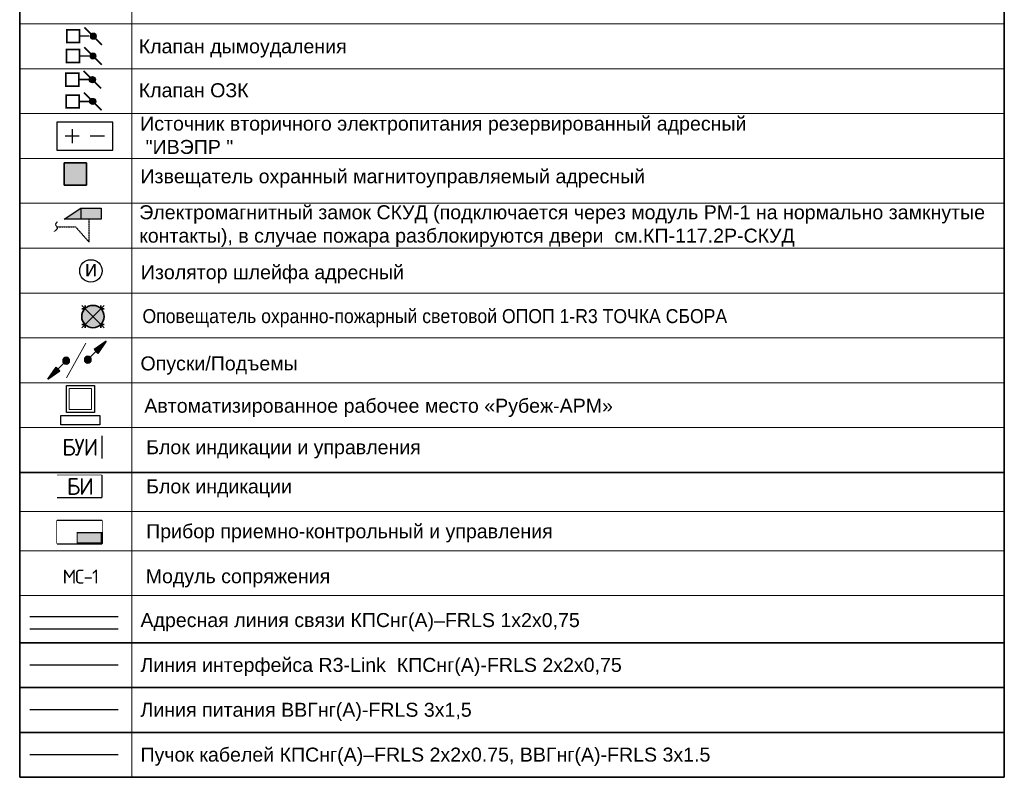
# Model space of a CAD drawing. Header units: millimetres. Extents: x 105028 to 874735, y -568483 to 191941.
# Tile 3 of 135: x 167667 to 185240, y 149142 to 162658. Entities that reach past the tile are written whole.
import ezdxf

# ---------------------------------------------------------------- set-up
doc = ezdxf.new("R2010")
doc.units = ezdxf.units.MM
doc.set_wipeout_variables(frame=1)
doc.linetypes.add('DASHED', pattern=[7, 5, -2, 0])
for name, color, linetype, lineweight in [('#СПА_КЛ_МДУ (220В+Контроль)', 30, 'Continuous', 30), ('_АПС', 7, 'Continuous', 30), ('_ОСА_ПС_оборудование', 1, 'Continuous', 40), ('Воздуховоды', 7, 'Continuous', 18), ('ДПЛС', 1, 'DASHED', 30), ('Пожарка', 1, 'Continuous', 30), ('СОУЭ', 1, 'Continuous', 30), ('СС-011-ПОЖ-СИГНАЛИЗАЦИЯ', 1, 'Continuous', 30), ('УГО АПС и АПЗ$0$_АПС', 1, 'Continuous', 30), ('УГО АПС и АПЗ$0$_АПС_Оборудование', 1, 'Continuous', 30), ('УГО АПС и АПЗ$0$СС-011-ПОЖ-СИГНАЛИЗАЦИЯ', 1, 'Continuous', 30), ('Форпост', 134, 'Continuous', 40)]:
    doc.layers.add(name, color=color, linetype=linetype, lineweight=lineweight)
doc.layers.add('_ОСА_Wipeout', color=230, linetype='Continuous')
doc.layers.add('УГО АПС и АПЗ$0$_АПС_Текст', color=7, linetype='Continuous')
doc.layers.add('УГО АПС и АПЗ$0$СС_СОУЭ', color=7, linetype='Continuous', lineweight=35, true_color=0x004961)
doc.styles.add('Arial', font='arial.ttf', dxfattribs={"width": 0.9, "height": 700})
doc.styles.add('ISOCPEUR', font='isocpeur.ttf', dxfattribs={"height": 300})
doc.styles.add('Reserve SS', font='arial.ttf', dxfattribs={"height": 2.5})
doc.styles.add('УГО АПС и АПЗ$0$Reserve SS', font='arial.ttf', dxfattribs={"height": 2.5})
doc.styles.add('УГО АПС и АПЗ$0$Standard', font='arial.ttf')

# ---------------------------------------------------------------- blocks, each defined once
blk = doc.blocks.new('УГО АПС и АПЗ$0$Источник бесперебойного питания v4')
blk.add_wipeout([(0, 5), (10, 5), (10, 0), (0, 0)])
for p, q in [((2.75, 3.75), (2.75, 1.25)), ((4, 2.5), (1.5, 2.5)), ((8.5, 2.5), (6, 2.5))]:
    blk.add_line(p, q)
blk.add_lwpolyline([(0, 0), (10, 0), (10, 5), (0, 5)], close=True)
at = {"style": 'УГО АПС и АПЗ$0$Reserve SS', "flags": 8}
blk.add_attdef('КОЛИЧЕСТВО', (10.26, 5.28), '', height=2.5, dxfattribs=at)
blk = doc.blocks.new('*U335')
at = {"ltscale": 100}
blk.add_hatch(color=0, dxfattribs=at).paths.add_polyline_path([(160, 4, 1), (-160, -4, 1)])
h = blk.add_hatch(color=0, dxfattribs=at)
h.paths.add_polyline_path([(-827, -870), (-279, -468), (-366, -385)])
h.paths.add_polyline_path([(-827, -870), (-366, -385), (-453, -302)])
at = {"color": 0, "ltscale": 100}
for p, q in [((0, 0), (-827, -870)), ((-827, -870), (-453, -302)), ((-279, -468), (-453, -302)), ((-827, -870), (-279, -468))]:
    blk.add_line(p, q, dxfattribs=at)
blk.add_circle((0, 0), 160, dxfattribs=at)
blk = doc.blocks.new('*U333')
at = {"ltscale": 100}
h = blk.add_hatch(color=0, dxfattribs=at)
h.paths.add_polyline_path([(827, 870), (279, 468), (366, 385)])
h.paths.add_polyline_path([(827, 870), (366, 385), (453, 302)])
blk.add_hatch(color=0, dxfattribs=at).paths.add_polyline_path([(160, 4, 1), (-160, -4, 1)])
at = {"color": 0, "ltscale": 100}
for p, q in [((0, 0), (827, 870)), ((827, 870), (279, 468)), ((279, 468), (453, 302)), ((827, 870), (453, 302))]:
    blk.add_line(p, q, dxfattribs=at)
blk.add_circle((0, 0), 160, dxfattribs=at)
blk = doc.blocks.new('УГО АПС и АПЗ$0$точка сбора')
h = blk.add_hatch(color=2)
h.dxf.hatch_style = 1
h.paths.add_polyline_path([(88, -88), (0, 0), (-88, -88, 0.414214)])
h.paths.add_polyline_path([(88, 88, 0.414214), (-88, 88), (0, 0)])
h = blk.add_hatch(color=255)
h.dxf.hatch_style = 1
h.paths.add_polyline_path([(0, 0), (-88, 88, 0.198912), (-125, 0, 0.198912), (-88, -88)])
h.paths.add_polyline_path([(125, 0, 0.198912), (88, 88), (0, 0), (88, -88, 0.198912)])
at = {"layer": 'УГО АПС и АПЗ$0$СС_СОУЭ', "color": 1}
for p, q in [((-88, 88), (-125, 125)), ((-88, 88), (-88, 125)), ((88, 88), (125, 125)), ((88, 88), (88, 125)), ((-88, 88), (-125, 88)), ((88, 88), (125, 88)), ((-88, -88), (-125, -125)), ((-88, -88), (-125, -88)), ((-88, -88), (-88, -125)), ((88, -88), (125, -125)), ((88, -88), (88, -125)), ((88, -88), (125, -88))]:
    blk.add_line(p, q, dxfattribs=at)
for points in [[(-88, 88), (88, -88)], [(-88, -88), (88, 88)]]:
    blk.add_lwpolyline(points, dxfattribs=at)
blk.add_circle((0, 0), 125, dxfattribs=at)
blk = doc.blocks.new('УГО АПС и АПЗ$0$A$C7da512b9')
at = {"true_color": 0xffffff}
h = blk.add_hatch(color=7, dxfattribs=at)
h.dxf.hatch_style = 1
h.paths.add_polyline_path([(0, 199.9872), (-399.9744, 199.9872), (-399.9744, -199.9872), (0, -199.9872)])
at = {"lineweight": 35, "true_color": 0x0a0aff}
for points in [[(0, 74.9952), (0, 199.9872), (-399.9744, 199.9872), (-399.9744, 74.9952)], [(-399.9744, -74.9952), (-399.9744, -199.9872), (0, -199.9872), (0, -74.9952)]]:
    blk.add_hatch(color=5, dxfattribs=at).paths.add_polyline_path(points)
at = {"color": 5, "lineweight": 35, "true_color": 0x0a0aff}
for p, q in [((-399.9744, 199.9872), (-399.9744, -199.9872)), ((0, 199.9872), (-399.9744, 199.9872)), ((0, -199.9872), (0, 199.9872)), ((-399.9744, -199.9872), (0, -199.9872))]:
    blk.add_line(p, q, dxfattribs=at)
blk = doc.blocks.new('УГО АПС и АПЗ$0$A$C0ED213A1')
blk.add_wipeout([(-200, 0), (0, -200), (200, 0), (0, 200)])
blk.add_circle((0, 0), 200)
at = {"layer": 'УГО АПС и АПЗ$0$СС-011-ПОЖ-СИГНАЛИЗАЦИЯ', "color": 1, "style": 'УГО АПС и АПЗ$0$Standard'}
blk.add_text('и', height=286, dxfattribs=at).set_placement((-108, -98))
blk = doc.blocks.new('A$C5079558F')
at = {"layer": 'Форпост', "lineweight": -2}
for color, points in [(255, [(-10, -109), (-10, 488), (1071, 488), (1071, -109)]), (5, [(1071, 488), (1951, -109), (1071, -109)])]:
    blk.add_hatch(color=color, dxfattribs=at).paths.add_polyline_path(points)
at = {"layer": 'Форпост', "color": 5, "lineweight": 25}
for p, q in [((1071, 488), (-10, 488)), ((-10, 488), (-10, -109)), ((1951, -109), (1071, 488)), ((1071, 488), (1071, -109)), ((-10, -109), (1951, -109))]:
    blk.add_line(p, q, dxfattribs=at)
blk = doc.blocks.new('Персональный компьютер v4')
for points in [[(-2.5, 7), (-2.5, 7), (2.5, 7), (2.5, 7), (2.5, 2.21), (2.5, 2.21), (-2.5, 2.21), (-2.5, 2.21)], [(-3.5, 1.65), (-3.5, 1.65), (3.5, 1.65), (3.5, 1.65), (3.5, 0), (3.5, 0), (-3.5, 0), (-3.5, 0)]]:
    blk.add_lwpolyline(points, close=True)
at = {"lineweight": 15}
blk.add_lwpolyline([(-1.99, 6.46), (-1.99, 6.46), (1.99, 6.46), (1.99, 6.46), (1.99, 2.75), (1.99, 2.73), (-1.99, 2.73), (-1.99, 2.75)], close=True, dxfattribs=at)
at = {"style": 'Reserve SS', "flags": 8}
blk.add_attdef('КОЛИЧЕСТВО', (2.87, 7.62), '', height=2.5, dxfattribs=at)
blk = doc.blocks.new('Прибор приемно-контрольный АПС v4')
blk.add_hatch(color=256).paths.add_polyline_path([(10, 2.5), (4.39, 2.5), (4.39, 0), (10, 0)])
for points in [[(0, 0), (10, 0), (10, 5), (0, 5)], [(4.39, 2.5), (10, 2.5), (10, 0), (4.39, 0)]]:
    blk.add_lwpolyline(points, close=True)
blk.add_wipeout([(0, 5), (10, 5), (10, 2.5), (4.39, 2.5), (4.39, 0), (0, 0)])
at = {"style": 'Reserve SS', "flags": 8}
blk.add_attdef('КОЛИЧЕСТВО', (10, 5), '', height=2.5, dxfattribs=at)
blk = doc.blocks.new('озк_пр')
at = {"layer": 'УГО АПС и АПЗ$0$_АПС_Оборудование', "ltscale": 200}
h = blk.add_hatch(color=1, dxfattribs=at)
h.dxf.hatch_style = 1
h.paths.add_polyline_path([(468761, -41723, 1), (468650, -41723, 1)])
at = {"color": 1, "const_width": 29.5}
blk.add_lwpolyline([(468549, -41567), (468666, -41684)], dxfattribs=at)
at = {"layer": 'УГО АПС и АПЗ$0$_АПС_Оборудование', "color": 1, "lineweight": 35, "ltscale": 200}
blk.add_line((468636, -41723), (468463, -41723), dxfattribs=at)
at = {"layer": 'УГО АПС и АПЗ$0$_АПС_Оборудование', "color": 1, "const_width": 29.5}
blk.add_lwpolyline([(468233, -41839), (468463, -41839), (468463, -41608), (468232, -41608)], close=True, dxfattribs=at)
blk.add_lwpolyline([(468745, -41762), (468862, -41880)], dxfattribs=at)
at = {"layer": 'УГО АПС и АПЗ$0$_АПС_Оборудование', "color": 1}
blk.add_circle((468706, -41723), 55.4, dxfattribs=at)
blk = doc.blocks.new('озк_выт')
at = {"layer": 'УГО АПС и АПЗ$0$_АПС_Оборудование', "ltscale": 200}
h = blk.add_hatch(color=5, dxfattribs=at)
h.dxf.hatch_style = 1
h.paths.add_polyline_path([(468756, -41333, 1), (468645, -41333, 1)])
at = {"color": 5, "const_width": 29.5}
blk.add_lwpolyline([(468544, -41177), (468661, -41294)], dxfattribs=at)
at = {"layer": 'УГО АПС и АПЗ$0$_АПС_Оборудование', "color": 5, "lineweight": 35, "ltscale": 200}
blk.add_line((468631, -41333), (468458, -41334), dxfattribs=at)
at = {"layer": 'УГО АПС и АПЗ$0$_АПС_Оборудование', "color": 5, "const_width": 29.5}
blk.add_lwpolyline([(468227, -41449), (468458, -41449), (468458, -41218), (468227, -41218)], close=True, dxfattribs=at)
blk.add_lwpolyline([(468740, -41373), (468857, -41490)], dxfattribs=at)
at = {"layer": 'УГО АПС и АПЗ$0$_АПС_Оборудование', "color": 5}
blk.add_circle((468700, -41333), 55.4, dxfattribs=at)
blk = doc.blocks.new('пд_пр')
at = {"layer": 'Воздуховоды', "true_color": 0x008800}
h = blk.add_hatch(color=96, dxfattribs=at)
h.dxf.hatch_style = 1
h.paths.add_polyline_path([(468765, -40912, 1), (468654, -40912, 1)])
at = {"layer": 'Воздуховоды', "color": 96, "lineweight": 30, "true_color": 0x008800}
blk.add_line((468640, -40912), (468467, -40912), dxfattribs=at)
at = {"layer": 'Воздуховоды', "color": 96, "true_color": 0x008800, "const_width": 29.5}
for points in [[(468553, -40755), (468671, -40873)], [(468749, -40951), (468867, -41069)]]:
    blk.add_lwpolyline(points, dxfattribs=at)
blk.add_lwpolyline([(468237, -41028), (468468, -41028), (468467, -40797), (468237, -40797)], close=True, dxfattribs=at)
at = {"layer": 'Воздуховоды', "color": 96, "true_color": 0x008800}
blk.add_circle((468710, -40912), 55.4, dxfattribs=at)
blk = doc.blocks.new('пд_выт')
at = {"layer": 'Воздуховоды', "true_color": 0xcd6928}
h = blk.add_hatch(color=32, dxfattribs=at)
h.dxf.hatch_style = 1
h.paths.add_polyline_path([(468770, -40558, 1), (468659, -40558, 1)])
at = {"layer": 'Воздуховоды', "color": 32, "lineweight": 30, "true_color": 0xcd6928}
blk.add_line((468645, -40558), (468472, -40558), dxfattribs=at)
at = {"layer": 'Воздуховоды', "color": 32, "true_color": 0xcd6928, "const_width": 29.5}
for points in [[(468558, -40401), (468675, -40519)], [(468754, -40597), (468871, -40714)]]:
    blk.add_lwpolyline(points, dxfattribs=at)
blk.add_lwpolyline([(468242, -40674), (468472, -40673), (468472, -40443), (468241, -40443)], close=True, dxfattribs=at)
at = {"layer": 'Воздуховоды', "color": 32, "true_color": 0xcd6928}
blk.add_circle((468715, -40558), 55.4, dxfattribs=at)

msp = doc.modelspace()

# ---------------------------------------------------------------- linework, layer by layer
at = {"layer": '#СПА_КЛ_МДУ (220В+Контроль)'}
msp.add_lwpolyline([(167847, 149551), (169427, 149551)], dxfattribs=at)
at = {"color": 7, "lineweight": 35, "ltscale": 20}
for p, q in [((185240, 176681), (185240, 149142)), ((167667, 172779), (167667, 149142)), ((167667, 154582), (185240, 154582)), ((167667, 151542), (185240, 151542)), ((167667, 150742), (185240, 150742)), ((167667, 150742), (185240, 150742)), ((167667, 149942), (185240, 149942)), ((167667, 149142), (185240, 149142))]:
    msp.add_line(p, q, dxfattribs=at)
at = {"color": 7, "lineweight": 15}
for p, q in [((167667, 162582), (185240, 162582)), ((167667, 162582), (185240, 162582)), ((167667, 162582), (185240, 162582)), ((167667, 162582), (185240, 162582)), ((167667, 161782), (185240, 161782)), ((167667, 160982), (185240, 160982)), ((167667, 160982), (185240, 160982)), ((167667, 160182), (185240, 160182)), ((167667, 160182), (185240, 160182)), ((167667, 159382), (185240, 159382)), ((167667, 159382), (185240, 159382)), ((167667, 159382), (185240, 159382)), ((167667, 159382), (185240, 159382)), ((167667, 158582), (185240, 158582)), ((167667, 158582), (185240, 158582)), ((167667, 157782), (185240, 157782)), ((167667, 157782), (185240, 157782)), ((167667, 156982), (185240, 156982)), ((167667, 156982), (185240, 156982)), ((167667, 156182), (185240, 156182)), ((167667, 156182), (185240, 156182)), ((167667, 156182), (185240, 156182)), ((167667, 156182), (185240, 156182)), ((167667, 156182), (185240, 156182)), ((167667, 156182), (185240, 156182)), ((167667, 155382), (185240, 155382)), ((167667, 155382), (185240, 155382)), ((167667, 155382), (185240, 155382)), ((167667, 155382), (185240, 155382)), ((167667, 154582), (185240, 154582)), ((167667, 154582), (185240, 154582)), ((167667, 154582), (185240, 154582)), ((167667, 154582), (185240, 154582)), ((167667, 154582), (185240, 154582)), ((167667, 151542), (185240, 151542)), ((167667, 151542), (185240, 151542)), ((167667, 151542), (185240, 151542)), ((167667, 151542), (185240, 151542)), ((167667, 151542), (185240, 151542)), ((167667, 150742), (185240, 150742)), ((167667, 150742), (185240, 150742)), ((167667, 150742), (185240, 150742)), ((167667, 150742), (185240, 150742)), ((167667, 150742), (185240, 150742)), ((167667, 150742), (185240, 150742)), ((167667, 149942), (185240, 149942)), ((167667, 149142), (185240, 149142))]:
    msp.add_line(p, q, dxfattribs=at)
at = {"color": 1, "linetype": 'ByBlock', "lineweight": -2, "ltscale": 100}
msp.add_line((168335, 154531), (169135, 154531), dxfattribs=at)
at = {"layer": '_АПС', "color": 7, "lineweight": 15}
for p, q in [((167667, 153885), (185240, 153881)), ((167667, 153884), (185240, 153884)), ((167667, 153884), (185240, 153884)), ((167667, 153184), (185240, 153184)), ((167667, 153184), (185240, 153184)), ((167667, 153184), (185240, 153184)), ((167667, 153184), (185240, 153184)), ((167667, 153184), (185240, 153184)), ((167667, 153184), (185240, 153184)), ((167667, 153184), (185240, 153184)), ((167667, 152384), (185240, 152384))]:
    msp.add_line(p, q, dxfattribs=at)
at = {"layer": 'ДПЛС', "color": 5, "elevation": 0}
msp.add_lwpolyline([(168328, 158963), (168664, 158963), (168906, 158689), (168906, 158689), (168906, 159097)], dxfattribs=at)
at = {"layer": 'ДПЛС', "color": 5}
msp.add_spline([(168339, 159053, 0), (168308, 159002, 0), (168336, 158940, 0), (168314, 158904, 0), (168283, 158882, 0)], degree=3, dxfattribs=at)
at = {"layer": 'Пожарка', "lineweight": 30}
msp.add_lwpolyline([(167847, 152011), (169427, 152011)], dxfattribs=at)
at = {"layer": 'СОУЭ', "color": 96, "true_color": 0x008000}
msp.add_lwpolyline([(167847, 151790), (169427, 151790)], dxfattribs=at)
at = {"layer": 'СОУЭ', "color": 4}
msp.add_lwpolyline([(167847, 151151), (169427, 151151)], dxfattribs=at)
at = {"layer": 'СОУЭ', "color": 5}
msp.add_lwpolyline([(167847, 150351), (169427, 150351)], dxfattribs=at)
at = {"layer": 'УГО АПС и АПЗ$0$_АПС_Оборудование', "color": 7, "lineweight": 15}
msp.add_lwpolyline([(168849, 156886), (168502, 156269)], dxfattribs=at)
at = {"layer": 'УГО АПС и АПЗ$0$_АПС_Текст', "color": 7, "lineweight": 15}
msp.add_line((169667, 174279), (169667, 149142), dxfattribs=at)

# ---------------------------------------------------------------- block references
at = {"layer": '_ОСА_ПС_оборудование', "color": 252, "xscale": 80, "yscale": 80, "zscale": 80}
msp.add_blockref('Прибор приемно-контрольный АПС v4', (168335, 153316), dxfattribs=at)
at = {"layer": 'СС-011-ПОЖ-СИГНАЛИЗАЦИЯ', "lineweight": 30}
for name in ['пд_выт', 'пд_пр', 'озк_выт', 'озк_пр']:
    msp.add_blockref(name, (-299735, 202922), dxfattribs=at)
at = {"layer": 'СС-011-ПОЖ-СИГНАЛИЗАЦИЯ', "color": 252, "xscale": 100, "yscale": 100, "zscale": 100}
msp.add_blockref('Персональный компьютер v4', (168750, 155431), dxfattribs=at)
at = {"layer": 'УГО АПС и АПЗ$0$_АПС', "color": 0, "xscale": -0.3870960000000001, "yscale": 0.3870960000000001, "zscale": 0.3870960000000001, "rotation": 271.3972105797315}
for name, p in [('*U333', (168883, 156593)), ('*U335', (168497, 156574))]:
    msp.add_blockref(name, p, dxfattribs=at)
at = {"layer": 'УГО АПС и АПЗ$0$_АПС_Оборудование', "color": 252, "xscale": 100, "yscale": 100, "zscale": 100}
msp.add_blockref('УГО АПС и АПЗ$0$Источник бесперебойного питания v4', (168328, 160331), dxfattribs=at)
at = {"layer": 'УГО АПС и АПЗ$0$_АПС_Оборудование'}
for name, p in [('УГО АПС и АПЗ$0$A$C7da512b9', (168862, 159906)), ('УГО АПС и АПЗ$0$A$C0ED213A1', (168938, 158176))]:
    msp.add_blockref(name, p, dxfattribs=at)
at = {"layer": 'УГО АПС и АПЗ$0$_АПС_Оборудование', "xscale": 1.6, "yscale": 1.6, "zscale": 1.6, "rotation": 270}
msp.add_blockref('УГО АПС и АПЗ$0$точка сбора', (168975, 157361, 0), dxfattribs=at)
at = {"layer": 'Форпост', "color": 0, "linetype": 'Continuous', "lineweight": 40, "xscale": -0.3345755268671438, "yscale": 0.3345755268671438, "zscale": 0.3345755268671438}
msp.add_blockref('A$C5079558F', (169116, 159134, 0), dxfattribs=at)

# ---------------------------------------------------------------- texts
at = {"layer": 'УГО АПС и АПЗ$0$_АПС_Текст', "color": 7, "lineweight": 15, "style": 'Arial'}
for s, p in [('Клапан дымоудаления', (169792, 162058)), ('Клапан ОЗК', (169792, 161274)), ('Извещатель охранный магнитоуправляемый адресный', (169823, 159739)), ('Изолятор шлейфа адресный', (169830, 158028)), ('Опуски/Подъемы', (169823, 156401)), ('Автоматизированное рабочее место «Рубеж-АРМ»', (169892, 155646)), ('Блок индикации и управления', (169924, 154906)), ('Блок индикации', (169924, 154207)), ('Прибор приемно-контрольный и управления ', (169924, 153407)), ('Модуль сопряжения', (169917, 152605)), ('Адресная линия связи КПСнг(А)–FRLS 1x2x0,75', (169823, 151822)), ('Линия интерфейса R3-Link  КПСнг(А)-FRLS 2x2x0,75', (169823, 151022)), ('Линия питания ВВГнг(А)-FRLS 3х1,5 ', (169823, 150222)), ('Пучок кабелей КПСнг(А)–FRLS 2x2x0.75, ВВГнг(А)-FRLS 3х1.5 ', (169823, 149422))]:
    msp.add_text(s, height=250, dxfattribs=at).set_placement(p)
at = {"layer": 'УГО АПС и АПЗ$0$_АПС_Текст', "color": 7, "lineweight": 15, "char_height": 250, "width": 15564.68, "attachment_point": 4, "style": 'Arial'}
for s, insert in [('{\\W1;Источник вторичного электропитания резервированный адресный\\P "ИВЭПР "}', (169818, 160594)), ('{\\W1;Электромагнитный замок СКУД (подключается через модуль РМ-1 на нормально замкнутые контакты), в случае пожара разблокируются двери  см.КП-117.2Р-СКУД}', (169801, 158976)), ('{\\C0;Оповещатель охранно-пожарный световой ОПОП 1-R3 ТОЧКА СБОРА}', (169859, 157332, 0))]:
    msp.add_mtext(s, dxfattribs=dict(at, insert=insert))

# ---------------------------------------------------------------- wipeouts: each hides what was drawn before it
at = {"color": 1, "lineweight": 30, "ltscale": 0.5}
msp.add_wipeout([(168352, 152523), (168352, 152923), (169152, 152923), (169152, 152523)], dxfattribs=at)
at = {"color": 1}
msp.add_wipeout([(168335, 154831), (168335, 155231), (169135, 155231), (169135, 154831)], dxfattribs=at).dxf.layer = '_ОСА_Wipeout'

# ---------------------------------------------------------------- next in the draw order: linework, layer by layer
at = {"color": 1, "linetype": 'ByBlock', "lineweight": -2, "ltscale": 100}
msp.add_line((169135, 155231), (169135, 154831), dxfattribs=at)

# ---------------------------------------------------------------- next in the draw order: texts
at = {"color": 7, "width": 800, "attachment_point": 5, "style": 'ISOCPEUR'}
for s, insert, char_height in [('{\\T0.9;БУИ}', (168735, 155031), 300), ('{\\T0.9;МС-1}', (168752, 152723), 250)]:
    msp.add_mtext(s, dxfattribs=dict(at, insert=insert, char_height=char_height))

# ---------------------------------------------------------------- next in the draw order: wipeouts: each hides what was drawn before it
at = {"color": 1}
msp.add_wipeout([(168335, 154131), (168335, 154531), (169135, 154531), (169135, 154131)], dxfattribs=at).dxf.layer = '_ОСА_Wipeout'

# ---------------------------------------------------------------- next in the draw order: linework, layer by layer
at = {"color": 1, "linetype": 'ByBlock', "lineweight": -2, "ltscale": 100}
for p in [(169135, 154531), (168335, 154131)]:
    msp.add_line(p, (169135, 154131), dxfattribs=at)

# ---------------------------------------------------------------- next in the draw order: texts
at = {"color": 7, "insert": (168735, 154331), "char_height": 300, "width": 800, "attachment_point": 5, "style": 'ISOCPEUR'}
msp.add_mtext('{\\T0.9;БИ}', dxfattribs=at)

doc.saveas('drawing.dxf')
